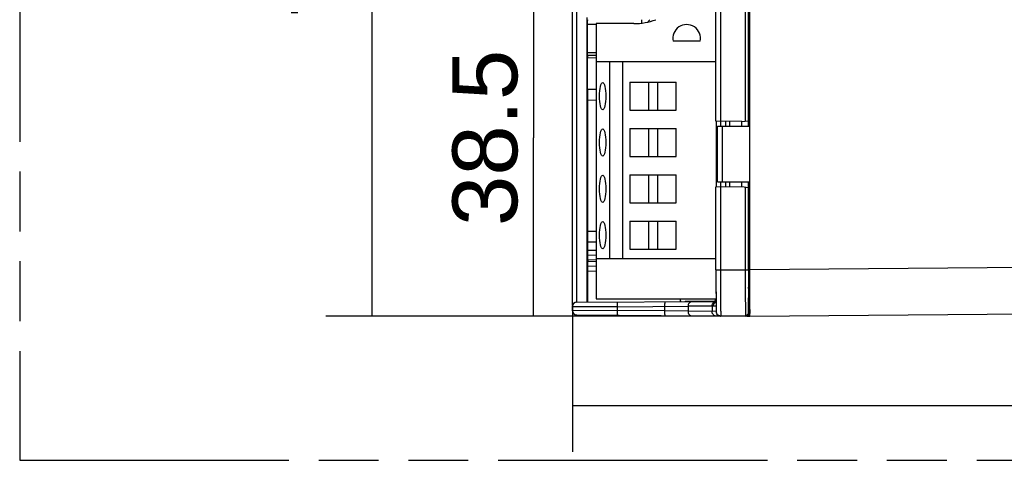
# Model space of a CAD drawing. Header units: millimetres. Extents: x 0 to 210, y 0 to 297.
# Tile 3 of 24: x 50 to 82, y 133 to 147. Entities that reach past the tile are written whole.
import ezdxf
from ezdxf.enums import TextEntityAlignment as Align

# ---------------------------------------------------------------- set-up
doc = ezdxf.new("R2010")
doc.units = ezdxf.units.MM
doc.header["$LTSCALE"] = 19.36
doc.linetypes.add('PHANTOM', pattern=[0.8, 0.45, -0.05, 0.1, -0.05, 0.1, -0.05])
doc.layers.get('0').update_dxf_attribs({"linetype": 'CONTINUOUS'})
doc.layers.add('DEFAULT_3', color=7, linetype='PHANTOM')
doc.layers.add('Z_DIM_2D', color=7, linetype='CONTINUOUS')
doc.styles.add('TEXTSTYLE_3', font='helveticaneueltw1g-ltcn.otf')
doc.dimstyles.new('DIMSTYLE_1', dxfattribs={"dimtxt": 2.1, "dimasz": 3.5, "dimexe": 1.5, "dimexo": 0, "dimgap": 0.525, "dimtad": 1, "dimdec": 0, "dimlfac": 3.333333, "dimdsep": 46, "dimtxsty": 'TEXTSTYLE_3', "dimblk": '_FILLED', "dimblk1": '_FILLED', "dimblk2": '_FILLED', "dimcen": 0.09, "dimclrt": 5, "dimadec": 3, "dimazin": 2, "dimtp": 0.5, "dimtm": 0.5, "dimtfac": 1, "dimtdec": 0, "dimtofl": 0, "dimtmove": 0, "dimatfit": 3, "dimldrblk": '_FILLED', "dimfxl": 0, "dimtolj": 1, "dimarcsym": 0})
doc.dimstyles.new('DIMSTYLE_2', dxfattribs={"dimtxt": 2.1, "dimasz": 3.5, "dimexe": 1.5, "dimexo": 0, "dimgap": 0.525, "dimtad": 1, "dimdec": 3, "dimlfac": 3.333333, "dimdsep": 46, "dimtxsty": 'TEXTSTYLE_3', "dimblk": '_FILLED', "dimblk1": '_FILLED', "dimblk2": '_FILLED', "dimcen": 0.09, "dimclrt": 5, "dimadec": 3, "dimazin": 2, "dimtp": 0.3, "dimtm": 0.3, "dimtfac": 1, "dimtdec": 3, "dimtofl": 0, "dimtmove": 0, "dimatfit": 3, "dimldrblk": '_FILLED', "dimfxl": 0, "dimtolj": 1, "dimarcsym": 0})

# ---------------------------------------------------------------- blocks, each defined once
blk = doc.blocks.new('*D2')
at = {"layer": 'Z_DIM_2D', "color": 2, "linetype": 'Continuous', "transparency": 16777216}
for p, q in [((107.934, 139.126), (107.934, 132.956)), ((68.018, 137.645), (68.018, 132.956)), ((68.018, 134.456), (87.976, 134.456)), ((107.934, 134.456), (87.976, 134.456))]:
    blk.add_line(p, q, dxfattribs=at)
at = {"layer": 'Z_DIM_2D', "color": 5, "linetype": 'Continuous', "transparency": 16777216, "style": 'TEXTSTYLE_3'}
blk.add_text('133', height=2.1, dxfattribs=at).set_placement((87.976, 134.981), align=Align.CENTER)
blk = doc.blocks.new('_FILLED')
at = {"color": 0, "linetype": 'ByBlock'}
blk.add_solid([(0, 0), (-1, 0.125), (-1, -0.125)], dxfattribs=at)
blk = doc.blocks.new('_NONE')
blk = doc.blocks.new('*D3')
at = {"layer": 'Z_DIM_2D', "color": 2, "linetype": 'Continuous', "transparency": 16777216}
for p, q in [((73.764, 160.441), (60.034, 160.441)), ((61.534, 160.441), (61.534, 148.891)), ((61.534, 137.341), (61.534, 148.891)), ((73.764, 137.341), (60.034, 137.341))]:
    blk.add_line(p, q, dxfattribs=at)
at = {"layer": 'Z_DIM_2D', "color": 5, "linetype": 'Continuous', "transparency": 16777216, "style": 'TEXTSTYLE_3'}
blk.add_text('77', height=2.1, rotation=90, dxfattribs=at).set_placement((61.009, 148.63), align=Align.CENTER)
blk = doc.blocks.new('*D8')
at = {"layer": 'Z_DIM_2D', "color": 2, "linetype": 'Continuous', "transparency": 16777216}
for p, q in [((69.607, 148.891), (65.26, 148.891)), ((66.76, 148.891), (66.76, 143.116)), ((66.76, 137.341), (66.76, 143.116)), ((73.764, 137.341), (65.26, 137.341))]:
    blk.add_line(p, q, dxfattribs=at)
at = {"layer": 'Z_DIM_2D', "color": 5, "linetype": 'Continuous', "transparency": 16777216, "style": 'TEXTSTYLE_3'}
blk.add_text('38.5', height=2.1, rotation=90, dxfattribs=at).set_placement((66.235, 143.116), align=Align.CENTER)

msp = doc.modelspace()

# ---------------------------------------------------------------- linework, layer by layer
at = {"color": 7, "linetype": 'Continuous'}
for p, q in [((73.76415, 137.34085), (73.76415, 160.44085)), ((68.78398, 145.59063), (72.66628, 145.59072)), ((68.78398, 145.59063), (68.78412, 139.21563)), ((69.23412, 139.21564), (69.23398, 145.59064)), ((69.64116, 145.59065), (69.6413, 139.21565)), ((69.87652, 144.91566), (71.37652, 144.91569)), ((69.87652, 144.91566), (69.87654, 144.01566)), ((70.47652, 144.91567), (70.47654, 144.01567)), ((70.77652, 144.91568), (70.77654, 144.01568)), ((71.37654, 144.01569), (71.37652, 144.91569)), ((69.87654, 144.01566), (71.37654, 144.01569)), ((69.87655, 143.41566), (71.37655, 143.41569)), ((69.87655, 143.41566), (69.87657, 142.51566)), ((70.47655, 143.41567), (70.47657, 142.51567)), ((70.77655, 143.41568), (70.77657, 142.51568)), ((71.37657, 142.51569), (71.37655, 143.41569)), ((72.71415, 141.69085), (72.71415, 143.49085)), ((72.71415, 143.49085), (73.76415, 143.49085)), ((69.87657, 142.51566), (71.37657, 142.51569)), ((69.87659, 141.91566), (71.37659, 141.91569)), ((69.87659, 141.91566), (69.87661, 141.01566)), ((70.47659, 141.91567), (70.47661, 141.01567)), ((70.77659, 141.91568), (70.77661, 141.01568)), ((71.37661, 141.01569), (71.37659, 141.91569)), ((72.71415, 141.69085), (73.76415, 141.69085)), ((69.87661, 141.01566), (71.37661, 141.01569)), ((69.87662, 140.41566), (71.37662, 140.41569)), ((69.87662, 140.41566), (69.87664, 139.51566)), ((70.47662, 140.41567), (70.47664, 139.51567)), ((70.77662, 140.41568), (70.77664, 139.51568)), ((71.37664, 139.51569), (71.37662, 140.41569)), ((69.87664, 139.51566), (71.37664, 139.51569)), ((68.78412, 139.21563), (72.66538, 139.21572)), ((71.54415, 137.82085), (71.51411, 137.82101)), ((71.54415, 137.82085), (71.54415, 137.81252)), ((71.66415, 137.83252), (72.6269, 137.84092)), ((71.66415, 137.83252), (71.66415, 137.81316)), ((73.76415, 137.85085), (73.72659, 137.85052)), ((73.76415, 137.61085), (73.75601, 137.61085)), ((73.76415, 137.34085), (106.44724, 137.62607)), ((73.66938, 137.34168), (73.76415, 137.34085))]:
    msp.add_line(p, q, dxfattribs=at)
at = {"color": 6, "linetype": 'Continuous'}
for p, q in [((73.71705, 143.49085), (73.71705, 147.99085)), ((72.66538, 143.65551), (72.66538, 147.82619)), ((73.62455, 143.65799), (73.62455, 147.82371)), ((73.71501, 143.67085), (73.71501, 147.81085)), ((68.01842, 137.68768), (68.01842, 147.18085)), ((68.16595, 137.79509), (68.1657, 147.18085)), ((68.4976, 137.79629), (68.4976, 147.01015)), ((68.51205, 145.86671), (68.51205, 146.79085)), ((70.00645, 146.81316), (68.78396, 146.81313)), ((68.78396, 146.81313), (68.78398, 145.59063)), ((72.15816, 146.24413), (71.27478, 146.24411)), ((68.51158, 144.69085), (68.51158, 145.71078)), ((68.50781, 144.69085), (68.50781, 144.33085)), ((68.50781, 144.69085), (68.784, 144.68844)), ((68.78401, 144.33326), (68.50781, 144.33085)), ((68.51205, 144.33085), (68.51205, 140.10085)), ((73.50455, 143.64085), (72.66538, 143.65551)), ((72.67538, 143.65551), (72.67538, 141.52619)), ((73.11598, 143.49085), (73.11598, 143.64766)), ((73.50455, 143.64085), (73.71501, 143.67085)), ((73.50596, 143.49085), (73.50596, 143.64085)), ((72.66538, 141.52619), (73.50455, 141.54085)), ((72.66538, 138.84085), (72.66538, 141.52619)), ((73.11598, 141.53404), (73.11598, 141.69085)), ((73.50455, 141.54085), (73.71501, 141.51085)), ((73.50596, 141.54085), (73.50596, 141.69085)), ((73.62455, 138.84085), (73.62455, 141.52371)), ((73.71501, 138.84085), (73.71501, 141.51085)), ((73.71737, 138.84085), (73.71705, 141.69085)), ((68.50781, 140.10085), (68.50781, 139.74085)), ((68.50781, 140.10085), (68.78411, 140.09844)), ((68.78411, 139.74326), (68.50781, 139.74085)), ((68.51205, 139.74085), (68.51205, 139.47078)), ((68.51284, 139.32085), (68.78412, 139.32558)), ((68.78413, 138.95611), (68.51284, 138.96085)), ((68.51399, 139.17087), (68.51399, 139.11083)), ((68.78412, 139.21563), (68.78415, 137.91063)), ((68.51205, 138.81093), (68.51205, 137.79647)), ((73.71571, 138.24397), (73.71562, 138.28083)), ((68.1609, 137.79477), (72.5275, 137.81771)), ((68.78415, 137.91063), (72.66902, 137.91072)), ((71.51256, 137.81236), (71.51256, 137.91069)), ((72.53006, 137.81772), (72.60117, 137.8181)), ((73.76415, 137.88304), (73.7224, 137.88085)), ((73.72659, 137.88085), (73.72659, 137.77818)), ((73.72659, 137.77818), (73.75601, 137.77818)), ((73.75601, 137.77818), (73.75601, 137.56121)), ((68.16065, 137.38956), (73.6324, 137.34163)), ((72.66925, 137.64128), (72.66958, 137.61157)), ((72.71587, 137.3931), (72.71843, 137.39058)), ((73.7143, 137.38621), (73.66934, 137.34164)), ((73.66935, 137.34165), (73.75935, 137.43048)), ((73.75926, 137.43078), (73.7143, 137.38621)), ((73.72236, 137.43081), (73.75926, 137.43078)), ((73.66934, 137.34164), (73.6324, 137.34163))]:
    msp.add_line(p, q, dxfattribs=at)
at = {"color": 9, "linetype": 'Continuous'}
for p, q in [((72.81329, 147.82878), (72.81329, 143.65292)), ((68.51205, 146.79085), (68.78396, 146.79085)), ((68.51158, 145.71078), (68.78398, 145.71553)), ((68.51182, 145.78875), (68.78398, 145.7935)), ((68.78398, 145.87146), (68.51205, 145.86671)), ((72.82198, 143.49085), (72.82198, 143.65292)), ((72.86415, 143.49085), (72.86415, 141.69085)), ((72.9772, 143.65005), (72.9772, 143.49085)), ((72.81329, 141.52878), (72.81329, 138.84085)), ((72.82198, 141.52878), (72.82198, 141.69085)), ((72.9772, 141.69085), (72.9772, 141.53164)), ((68.78412, 139.47553), (68.51205, 139.47078)), ((68.51399, 139.17087), (68.78413, 139.17559)), ((68.78413, 139.10611), (68.51399, 139.11083)), ((106.44724, 139.12601), (73.76415, 138.84079)), ((68.51205, 138.81092), (68.78413, 138.80617)), ((72.66538, 138.84085), (73.71501, 138.84085)), ((72.66538, 138.84085), (72.66562, 138.49642)), ((73.71737, 138.84085), (73.76415, 138.84085)), ((72.66562, 138.49642), (72.66563, 138.48512)), ((72.66563, 138.48512), (72.66579, 138.38869)), ((72.66579, 138.38869), (72.66582, 138.37425)), ((72.66582, 138.37425), (72.66632, 138.16971)), ((72.81541, 137.81836), (72.81557, 137.78574)), ((69.47792, 137.65172), (68.01195, 137.64477)), ((68.01195, 137.53955), (69.47792, 137.52799)), ((68.01197, 137.64477), (68.01197, 137.53955)), ((69.47792, 137.65172), (71.7606, 137.66433)), ((69.47792, 137.52799), (69.47792, 137.65172)), ((71.01533, 137.51456), (69.47792, 137.52799)), ((71.01533, 137.51456), (71.01533, 137.65977)), ((71.7606, 137.50695), (71.01533, 137.51456)), ((72.66897, 137.66925), (71.7606, 137.66433)), ((71.7606, 137.66433), (71.7606, 137.50695)), ((72.67185, 137.49872), (71.7606, 137.50695)), ((72.53833, 137.66844), (72.53833, 137.5001)), ((73.6324, 137.34163), (73.72236, 137.43081)), ((73.75933, 137.56121), (73.75933, 137.4307))]:
    msp.add_line(p, q, dxfattribs=at)
at = {"color": 6, "linetype": 'Continuous'}
msp.add_lwpolyline([(72.66737, 137.90455), (72.66669, 137.90199), (72.65629, 137.87884), (72.64244, 137.85782), (72.62553, 137.83944), (72.60607, 137.82418), (72.59979, 137.82039)], dxfattribs=at)
for centre, radius, start, end in [((70.0064, 148.89067), 2.07751, 270.001451, 290.069194), ((52.24457, 146.80811), 16.26749, 359.939283, 0.366521), ((71.71647, 146.33022), 0.45, 348.97058, 191.031953), ((317.81526, 138.82555), 244.10024, 179.9964101, 180.1278591), ((236.98239, 138.83351), 163.26502, 179.997425, 180.1846726), ((227.24376, 138.60181), 153.52847, 180.1335431, 180.249354), ((106.96809, 137.99013), 34.30061, 180.448735, 180.582716), ((68.16195, 137.53955), 0.15, 267.66133, 269.499907), ((84.14882, 137.74514), 11.48002, 180.666675, 180.96884), ((72.8225, 137.49883), 0.15016, 226.158038, 267.878842)]:
    msp.add_arc(centre, radius, start, end, dxfattribs=at)
at = {"color": 9, "linetype": 'Continuous'}
for centre, radius, start, end in [((70.26049, 147.09222), 0.30211, 310.748831, 329.929799), ((307.727, 138.81729), 234.91372, 179.9942534, 180.2436404), ((172.06905, 138.44456), 99.4031, 180.1584238, 180.4414353), ((68.16197, 137.64478), 0.14999, 90.395927, 179.974925), ((72.52801, 137.9388), 0.14755, 292.043847, 299.178309), ((72.61476, 137.85425), 0.06092, 238.998019, 241.245063), ((72.52523, 137.94404), 0.15347, 299.131432, 300.401233), ((72.5187, 137.94843), 0.15423, 302.326537, 309.761762), ((72.52442, 137.9454), 0.15506, 300.403957, 308.503577), ((72.51129, 137.95555), 0.1646, 331.415242, 341.367342), ((98.95322, 137.91588), 26.2854, 180.516968, 180.63481), ((68.16198, 137.53955), 0.15, 180.024491, 267.66133), ((68.16196, 137.53777), 0.14822, 267.640451, 269.498537), ((72.82353, 137.4989), 0.15112, 181.686192, 197.817217), ((72.8224, 137.49729), 0.14858, 266.532294, 269.496598)]:
    msp.add_arc(centre, radius, start, end, dxfattribs=at)
at = {"color": 6, "linetype": 'Continuous'}
for centre, major_axis, ratio, start_param, end_param in [((68.51205, 145.71084), (0, 0.09001), 0.00523836, 0.52455961, 1.57140542), ((68.51158, 145.86666), (0, 0.09001), 0.00523836, -2.61703304, -1.57018723), ((68.51284, 139.47087), (0, 0.15002), 0.00523836, -4.71177988, -3.14159264), ((68.51321, 139.17083), (0, 0.15002), 0.00523596, -1.57049173, 0.00000001), ((68.51321, 139.11087), (0, 0.15002), 0.00523596, -3.14159266, -1.57110092)]:
    msp.add_ellipse(centre, major_axis=major_axis, ratio=ratio, start_param=start_param, end_param=end_param, dxfattribs=at)
at = {"color": 7, "linetype": 'Continuous'}
for centre in [(68.99848, 144.46564), (68.99851, 142.96564), (68.99854, 141.46564), (68.99858, 139.96564)]:
    msp.add_ellipse(centre, major_axis=(-0.00001, 0.44303), ratio=0.2327783, dxfattribs=at)
at = {"color": 6, "linetype": 'Continuous'}
for points, knots in [([(68.51127, 146.94085), (68.51188, 146.94085), (68.51067, 146.93692), (68.51201, 146.93288), (68.51141, 146.92313), (68.5117, 146.91628), (68.51173, 146.91217)], [0, 0, 0, 0, 0.06461695, 0.25613479, 0.57065927, 1, 1, 1, 1]), ([(68.51284, 138.96085), (68.51259, 138.96085), (68.513, 138.95931), (68.5125, 138.95772), (68.51267, 138.95385), (68.51242, 138.94658), (68.51242, 138.93396), (68.51225, 138.91562), (68.51218, 138.89317), (68.51207, 138.85784), (68.51205, 138.83006), (68.51205, 138.81093)], [0, 0, 0, 0, 0.00484622, 0.019224, 0.04301209, 0.0760527, 0.16842476, 0.29280278, 0.44429375, 0.61716826, 1, 1, 1, 1]), ([(72.66538, 138.84085), (72.66538, 138.73169), (72.66567, 138.35857), (72.66644, 137.98544), (72.66853, 137.72149)], [0, 0, 0, 0, 0.29256373, 1, 1, 1, 1]), ([(73.6324, 137.34163), (73.63179, 137.34162), (73.63238, 137.34546), (73.63122, 137.3495), (73.63134, 137.35927), (73.63077, 137.37149), (73.63048, 137.38773), (73.62991, 137.4161), (73.62932, 137.46016), (73.62863, 137.52284), (73.62799, 137.59823), (73.62738, 137.68559), (73.62681, 137.78408), (73.6263, 137.89275), (73.62568, 138.05488), (73.62508, 138.27443), (73.62465, 138.55209), (73.62455, 138.74334), (73.62455, 138.84085)], [0, 0, 0, 0, 0.00122699, 0.00484154, 0.01084775, 0.01923707, 0.02999058, 0.04307854, 0.07613355, 0.1180865, 0.16853465, 0.22698871, 0.2928915, 0.36560126, 0.44442392, 0.6173135, 0.80490033, 1, 1, 1, 1]), ([(73.71822, 138.30729), (73.71833, 138.27607), (73.71856, 138.21677), (73.71898, 138.13297), (73.71945, 138.05981), (73.71997, 137.9984), (73.72042, 137.95495), (73.72087, 137.92683), (73.72107, 137.91068), (73.7216, 137.89849), (73.72135, 137.88873), (73.72255, 137.88468), (73.72178, 137.88085), (73.7224, 137.88085)], [0, 0, 0, 0, 0.21958916, 0.41707332, 0.58948777, 0.73422672, 0.84913681, 0.89483456, 0.93247169, 0.96189768, 0.98299165, 0.99569872, 1, 1, 1, 1]), ([(73.72241, 137.4308), (73.72173, 137.43071), (73.72245, 137.43524), (73.72114, 137.43966), (73.72132, 137.45098), (73.72069, 137.46499), (73.72041, 137.48372), (73.71981, 137.51643), (73.71921, 137.56721), (73.7185, 137.63929), (73.71786, 137.72572), (73.71725, 137.82543), (73.71691, 137.89623), (73.71674, 137.93365)], [0, 0, 0, 0, 0.0040842, 0.01634938, 0.03686267, 0.06564207, 0.10260495, 0.14762272, 0.2612655, 0.40519159, 0.57772002, 0.77678261, 1, 1, 1, 1]), ([(72.67044, 137.55103), (72.67068, 137.53738), (72.6712, 137.51098), (72.6724, 137.48442), (72.67473, 137.47183)], [0, 0, 0, 0, 0.51608129, 1, 1, 1, 1]), ([(72.67473, 137.47183), (72.67513, 137.46965), (72.6774, 137.45888), (72.68079, 137.44833), (72.68422, 137.44025)], [0, 0, 0, 0, 0.20200753, 1, 1, 1, 1])]:
    msp.add_open_spline(points, degree=3, knots=knots, dxfattribs=at)
at = {"color": 9, "linetype": 'Continuous'}
for points, knots in [([(70.26227, 146.83068), (70.26247, 146.85472), (70.2628, 146.88674), (70.26444, 146.92275), (70.26511, 146.93481), (70.26584, 146.93884)], [0, 0, 0, 0, 0.66620367, 0.88659161, 1, 1, 1, 1]), ([(69.47792, 137.65172), (69.47782, 137.67085), (69.47779, 137.69863), (69.47802, 137.73398), (69.47831, 137.75643), (69.47871, 137.7748), (69.4791, 137.7874), (69.47956, 137.79472), (69.47978, 137.79853), (69.48016, 137.80027), (69.48027, 137.80171), (69.48054, 137.80171)], [0, 0, 0, 0, 0.38235806, 0.55505302, 0.70641849, 0.83073346, 0.92312596, 0.9562289, 0.98012693, 0.99468474, 1, 1, 1, 1]), ([(71.01533, 137.65977), (71.01523, 137.67817), (71.01518, 137.70556), (71.01545, 137.74083), (71.01563, 137.76445), (71.01634, 137.78307), (71.01615, 137.79805), (71.01778, 137.80426), (71.01708, 137.80976), (71.01795, 137.80977)], [0, 0, 0, 0, 0.36779063, 0.54670627, 0.70654755, 0.83605828, 0.92917617, 0.98272533, 1, 1, 1, 1]), ([(71.88743, 137.81433), (71.87141, 137.81425), (71.83686, 137.80609), (71.77943, 137.76031), (71.76054, 137.70169), (71.7606, 137.66433)], [0, 0, 0, 0, 0.22388739, 0.47780546, 1, 1, 1, 1]), ([(72.53007, 137.81769), (72.53457, 137.81761), (72.55318, 137.8161), (72.57127, 137.80933), (72.58339, 137.80204)], [0, 0, 0, 0, 0.24125443, 1, 1, 1, 1]), ([(72.53833, 137.66844), (72.5383, 137.69318), (72.5483, 137.74185), (72.57912, 137.78158), (72.59782, 137.79542)], [0, 0, 0, 0, 0.51537375, 1, 1, 1, 1]), ([(72.57955, 137.66869), (72.57954, 137.69193), (72.58911, 137.73812), (72.61768, 137.77603), (72.63508, 137.7901)], [0, 0, 0, 0, 0.50938027, 1, 1, 1, 1]), ([(72.63508, 137.7901), (72.63175, 137.79009), (72.61919, 137.79053), (72.60662, 137.79259), (72.59782, 137.79542)], [0, 0, 0, 0, 0.26474029, 1, 1, 1, 1]), ([(72.66803, 137.82834), (72.66579, 137.82462), (72.65648, 137.81055), (72.64483, 137.79798), (72.63508, 137.7901)], [0, 0, 0, 0, 0.25718752, 1, 1, 1, 1]), ([(72.66798, 137.79348), (72.66505, 137.79293), (72.65423, 137.79096), (72.64308, 137.78916), (72.63508, 137.7901)], [0, 0, 0, 0, 0.26984407, 1, 1, 1, 1]), ([(72.81557, 137.78574), (72.81575, 137.75297), (72.8161, 137.69111), (72.81671, 137.60417), (72.81735, 137.52913), (72.81803, 137.46674), (72.81862, 137.42288), (72.81918, 137.39464), (72.81947, 137.37848), (72.82004, 137.36629), (72.81993, 137.35659), (72.82108, 137.3525), (72.82048, 137.34872), (72.8211, 137.34871)], [0, 0, 0, 0, 0.22495846, 0.42449797, 0.59671703, 0.73994588, 0.85281019, 0.89750459, 0.93423225, 0.96289153, 0.98341793, 0.9957828, 1, 1, 1, 1]), ([(69.48001, 137.37798), (69.47975, 137.37798), (69.47964, 137.37943), (69.47926, 137.38117), (69.47905, 137.38498), (69.47863, 137.3923), (69.47828, 137.4049), (69.47794, 137.42327), (69.47774, 137.44572), (69.47762, 137.48106), (69.47775, 137.50884), (69.47792, 137.52797)], [0, 0, 0, 0, 0.00530919, 0.01986126, 0.04375432, 0.07685317, 0.16923992, 0.29355284, 0.44491992, 0.61762034, 1, 1, 1, 1]), ([(71.01742, 137.36456), (71.01656, 137.36457), (71.01728, 137.37007), (71.01566, 137.37628), (71.01591, 137.39126), (71.01527, 137.40988), (71.01517, 137.43349), (71.01502, 137.46877), (71.01517, 137.49615), (71.01533, 137.51456)], [0, 0, 0, 0, 0.0172638, 0.0708033, 0.16391421, 0.29342174, 0.45326431, 0.63218591, 1, 1, 1, 1]), ([(71.7606, 137.50695), (71.76051, 137.46968), (71.77925, 137.41117), (71.83644, 137.36534), (71.87091, 137.35709), (71.8869, 137.35695)], [0, 0, 0, 0, 0.52203011, 0.77594968, 1, 1, 1, 1]), ([(72.66464, 137.35011), (72.64866, 137.35025), (72.61422, 137.35848), (72.55701, 137.40427), (72.53824, 137.4628), (72.53833, 137.5001)], [0, 0, 0, 0, 0.22379002, 0.47758692, 1, 1, 1, 1]), ([(72.66944, 137.62465), (72.66964, 137.60645), (72.66994, 137.581), (72.6705, 137.54971), (72.67077, 137.53177), (72.67138, 137.51824), (72.67118, 137.50744), (72.67248, 137.50294), (72.67173, 137.49871), (72.67241, 137.49871)], [0, 0, 0, 0, 0.43335841, 0.60525984, 0.74664772, 0.85707635, 0.93618869, 0.98382972, 1, 1, 1, 1])]:
    msp.add_open_spline(points, degree=3, knots=knots, dxfattribs=at)
for points in [[(72.59782, 137.79542), (72.59357, 137.79691), (72.5894, 137.79868), (72.58546, 137.80085)], [(72.66776, 137.8754), (72.65516, 137.8423), (72.62885, 137.81249), (72.59782, 137.79542)], [(72.65583, 137.8768), (72.64614, 137.85903), (72.6329, 137.8428), (72.61734, 137.82987)], [(72.65034, 137.85544), (72.64226, 137.8436), (72.63217, 137.83298), (72.62095, 137.82405)], [(72.6675, 137.88984), (72.66333, 137.87772), (72.65756, 137.86603), (72.65034, 137.85544)], [(72.71589, 137.39311), (72.69953, 137.40961), (72.68678, 137.43054), (72.67965, 137.45266)], [(72.81342, 137.34898), (72.7778, 137.35114), (72.74101, 137.36777), (72.71589, 137.39311)]]:
    msp.add_open_spline(points, degree=3, dxfattribs=at)
at = {"layer": 'DEFAULT_3', "color": 91, "linetype": 'PHANTOM', "true_color": 0x80ff80}
for p, q in [((50.12864, 182.68), (50.12864, 132.68)), ((50.12864, 132.68), (150.12864, 132.68))]:
    msp.add_line(p, q, dxfattribs=at)

# ---------------------------------------------------------------- dimensions: what is measured, and where the dimension line sits
at = {"layer": 'Z_DIM_2D', "color": 2, "linetype": 'Continuous'}
for base, p1, picture, middle in [((61.53363, 137.34085), (73.76415, 160.44085), '*D3', (61.53363, 148.62985)), ((66.76046, 137.34085), (69.60671, 148.89085), '*D8', (66.76046, 143.11193))]:
    dim = msp.add_linear_dim(base=base, p1=p1, p2=(73.76415, 137.34085), angle=270, dimstyle='DIMSTYLE_2', override={"dimblk1": 'NONE', "dimblk2": 'NONE', "dimsah": 1}, dxfattribs=at)
    dim.commit()
    dim.dimension.update_dxf_attribs({"geometry": picture, "text_midpoint": middle, "dimtype": 160})
dim = msp.add_linear_dim(base=(107.93415, 134.45638), p1=(68.01842, 137.64477), p2=(107.93415, 139.12601), dimstyle='DIMSTYLE_1', override={"dimblk1": 'NONE', "dimblk2": 'NONE', "dimsah": 1}, dxfattribs=at)
dim.commit()
dim.dimension.update_dxf_attribs({"geometry": '*D2', "text_midpoint": (88.01938, 134.45638), "dimtype": 160})

doc.saveas('drawing.dxf')
